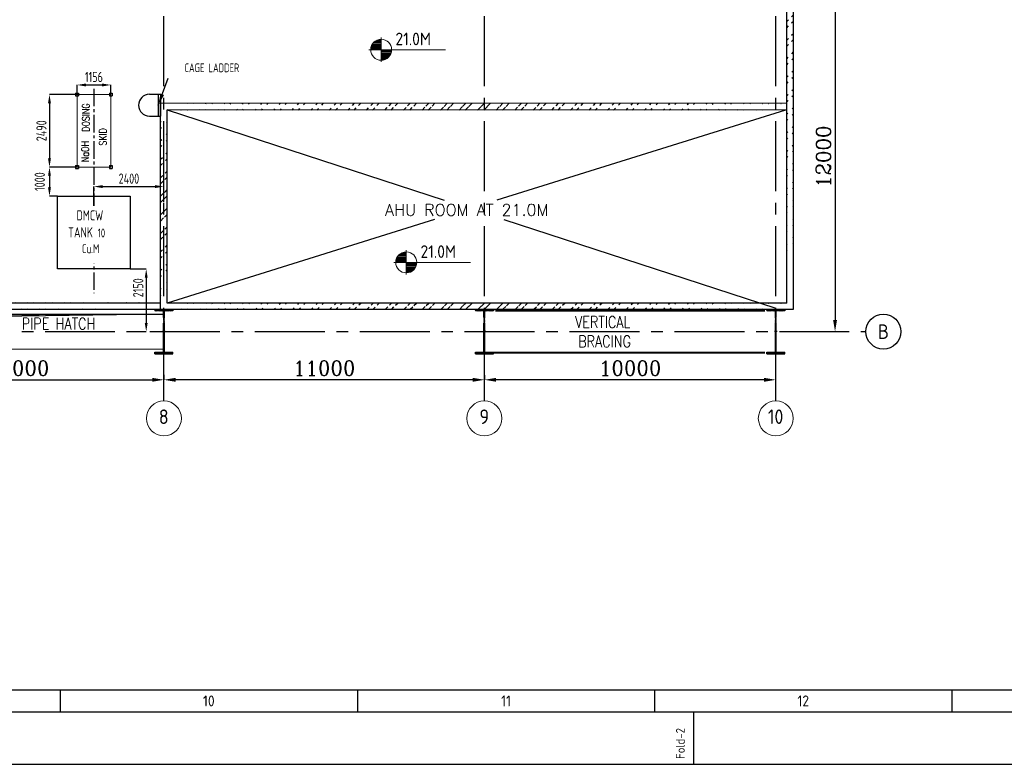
# Model space of a CAD drawing. Extents: x -287416 to 4934791, y -504132 to 1826789.
# Tile 8 of 256: x 57115 to 90905, y -330292 to -304746. Entities that reach past the tile are written whole.
import ezdxf
from ezdxf.enums import TextEntityAlignment as Align

# ---------------------------------------------------------------- set-up
doc = ezdxf.new("R2010")
doc.units = 0
doc.header["$LTSCALE"] = 800
doc.header["$MEASUREMENT"] = 0
doc.set_wipeout_variables(frame=1)
for name, pattern in [('CENTER', [2, 1.25, -0.25, 0.25, -0.25]), ('CENTER2', [1.125, 0.75, -0.125, 0.125, -0.125]), ('CONTINOUS', [0]), ('DASHDOT', [1, 0.5, -0.25, 0, -0.25])]:
    doc.linetypes.add(name, pattern=pattern)
doc.layers.get('0').update_dxf_attribs({"linetype": 'CONTINUOUS'})
doc.layers.get('DEFPOINTS').update_dxf_attribs({"linetype": 'CONTINUOUS'})
for name, color, linetype in [('0-7-COL', 2, 'CENTER'), ('CL', 2, 'CENTER2'), ('COL', 1, 'CENTER'), ('EQP0', 1, 'CONTINUOUS'), ('GRID', 8, 'CENTER'), ('HATCH', 9, 'CONTINUOUS'), ('STR', 2, 'CONTINUOUS'), ('TG_Col', 2, 'CONTINUOUS'), ('WALL', 6, 'CONTINUOUS')]:
    doc.layers.add(name, color=color, linetype=linetype)
for name, color, linetype, lineweight in [('DIM', 4, 'CONTINUOUS', 15), ('PIPE OPENING HATCH', 7, 'CONTINUOUS', 13), ('T', 3, 'CONTINUOUS', 15), ('TEXT', 3, 'CONTINUOUS', 15)]:
    doc.layers.add(name, color=color, linetype=linetype, lineweight=lineweight)
doc.styles.add('ROMANC', font='romanc')
doc.styles.add('ROMANS', font='ISO9.shx', dxfattribs={"width": 0.8})
doc.styles.add('S1', font='SIMPLEX.SHX', dxfattribs={"height": 200})
doc.styles.add('S3', font='ROMANS1.SHX', dxfattribs={"width": 0.8})
doc.styles.get("Standard").update_dxf_attribs({"font": 'ISO9'})
doc.dimstyles.get("Standard").update_dxf_attribs({"dimtxt": 0.18, "dimasz": 0.18, "dimexe": 0.18, "dimexo": 0.0625, "dimgap": 0.09, "dimtad": 0, "dimtih": 1, "dimtoh": 1, "dimdec": 4, "dimzin": 0, "dimdsep": 46, "dimtxsty": 'Standard', "dimcen": 0.09, "dimadec": 0, "dimazin": 0, "dimtfac": 1, "dimtdec": 4, "dimtofl": 0, "dimtmove": 0, "dimatfit": 3, "dimfxl": 1, "dimtolj": 1, "dimtzin": 0, "dimarcsym": 0})
doc.dimstyles.new('STANDARD$0', dxfattribs={"dimtxt": 250, "dimasz": 200, "dimexe": 0, "dimexo": 0, "dimgap": 100, "dimtad": 1, "dimdec": 0, "dimzin": 0, "dimdsep": 46, "dimtxsty": 'S1', "dimcen": 0, "dimadec": 0, "dimazin": 0, "dimtfac": 1, "dimtdec": 0, "dimtmove": 2, "dimatfit": 3, "dimfxl": 1, "dimtolj": 1, "dimtzin": 0, "dimarcsym": 0})

# ---------------------------------------------------------------- blocks, each defined once
blk = doc.blocks.new('*D132')
at = {"layer": 'DEFPOINTS', "color": 0, "linetype": 'Continuous', "transparency": 16777216}
for p in [(52063, -317101), (62063, -317100), (62063, -317101)]:
    blk.add_point(p, dxfattribs=at)
at = {"layer": 'DIM', "linetype": 'Continuous', "lineweight": -2, "transparency": 16777216}
for p, q in [((52063, -317101), (52063, -317100)), ((62063, -317101), (62063, -317100))]:
    blk.add_line(p, q, dxfattribs=at)
at = {"layer": 'DIM', "color": 4, "linetype": 'Continuous', "lineweight": -2, "transparency": 16777216}
blk.add_line((52463, -317100), (61663, -317100), dxfattribs=at)
at = {"layer": 'DIM', "color": 4, "linetype": 'Continuous', "transparency": 16777216}
for points in [[(52463, -317034), (52463, -317167), (52063, -317100)], [(61663, -317034), (61663, -317167), (62063, -317100)]]:
    blk.add_solid(points, dxfattribs=at)
at = {"layer": 'DIM', "linetype": 'Continuous', "transparency": 16777216, "insert": (57063, -316700), "char_height": 500, "attachment_point": 5, "style": 'ROMANC'}
blk.add_mtext('\\A1;10000', dxfattribs=at)
blk = doc.blocks.new('*D220')
at = {"layer": 'DEFPOINTS', "color": 0, "transparency": 16777216}
for p in [(60911, -313298), (60947, -315448), (61457, -315448)]:
    blk.add_point(p, dxfattribs=at)
at = {"layer": 'DIM', "color": 9, "lineweight": -2, "transparency": 16777216}
for p, q in [((60911, -313298), (61457, -313298)), ((61457, -313598), (61457, -315148)), ((60947, -315448), (61457, -315448))]:
    blk.add_line(p, q, dxfattribs=at)
at = {"layer": 'DIM', "color": 9, "transparency": 16777216}
for points in [[(61407, -313598), (61507, -313598), (61457, -313298)], [(61407, -315148), (61507, -315148), (61457, -315448)]]:
    blk.add_solid(points, dxfattribs=at)
at = {"layer": 'DIM', "transparency": 16777216, "insert": (61182, -313944), "char_height": 350, "attachment_point": 5, "rotation": 90, "style": 'ROMANS'}
blk.add_mtext('\\A1;2150', dxfattribs=at)
blk = doc.blocks.new('*D221')
at = {"layer": 'DEFPOINTS', "color": 0, "transparency": 16777216}
for p in [(62063, -310471), (59663, -311152), (62063, -310995)]:
    blk.add_point(p, dxfattribs=at)
at = {"layer": 'DIM', "color": 9, "lineweight": -2, "transparency": 16777216}
for p, q in [((59663, -311152), (59663, -310471)), ((59963, -310471), (61763, -310471)), ((62063, -310995), (62063, -310471))]:
    blk.add_line(p, q, dxfattribs=at)
at = {"layer": 'DIM', "color": 9, "transparency": 16777216}
for points in [[(59963, -310421), (59963, -310521), (59663, -310471)], [(61763, -310421), (61763, -310521), (62063, -310471)]]:
    blk.add_solid(points, dxfattribs=at)
at = {"layer": 'DIM', "transparency": 16777216, "insert": (60863, -310196), "char_height": 350, "attachment_point": 5, "style": 'ROMANS'}
blk.add_mtext('\\A1;2400', dxfattribs=at)
blk = doc.blocks.new('A$C1C927E47')
at = {"layer": 'COL'}
h = blk.add_hatch(dxfattribs=at)
h.set_pattern_fill('ANSI31', color=256, scale=100, style=0)
h.paths.add_polyline_path([(16, 0), (0, 0), (0, -710), (16, -710)])
h.paths.add_polyline_path([(16, 710), (0, 710), (0, 0), (16, 0)])
h.paths.add_polyline_path([(0, 710), (-16, 710), (-16, 0), (0, 0)])
h.paths.add_polyline_path([(0, 0), (-16, 0), (-16, -710), (0, -710)])
h.paths.add_polyline_path([(-310, -710), (-310, -760), (0, -760), (0, -710)])
h.paths.add_polyline_path([(310, -760), (310, -710), (0, -710), (0, -760)])
h.paths.add_polyline_path([(310, 710), (310, 760), (0, 760), (0, 710)])
h.paths.add_polyline_path([(-310, 760), (-310, 710), (0, 710), (0, 760)])
for p, q in [((310, 760), (-310, 760)), ((-310, 760), (-310, 710)), ((310, 710), (-310, 710)), ((-16, -710), (-16, 710)), ((16, -710), (16, 710)), ((310, 760), (310, 710)), ((-310, -710), (310, -710)), ((-310, -760), (-310, -710)), ((-310, -760), (310, -760)), ((310, -760), (310, -710))]:
    blk.add_line(p, q, dxfattribs=at)
at = {"layer": 'COL', "color": 2}
for p, q in [((0, -792), (0, 792)), ((44, 0), (-44, 0)), ((44, 0), (-44, 0))]:
    blk.add_line(p, q, dxfattribs=at)
blk = doc.blocks.new('*D241')
at = {"layer": 'DEFPOINTS', "color": 0, "transparency": 16777216}
for p in [(58137, -309802), (58137, -310802), (58415, -310802)]:
    blk.add_point(p, dxfattribs=at)
at = {"layer": 'DIM', "color": 9, "lineweight": -2, "transparency": 16777216}
for p, q in [((58137, -310102), (58137, -310502)), ((58415, -310802), (58137, -310802))]:
    blk.add_line(p, q, dxfattribs=at)
at = {"layer": 'DIM', "color": 9, "transparency": 16777216}
for points in [[(58087, -310102), (58187, -310102), (58137, -309802)], [(58087, -310502), (58187, -310502), (58137, -310802)]]:
    blk.add_solid(points, dxfattribs=at)
at = {"layer": 'DIM', "transparency": 16777216, "insert": (57803, -310302), "char_height": 350, "attachment_point": 5, "rotation": 90, "style": 'ROMANS'}
blk.add_mtext('\\A1;1000', dxfattribs=at)
blk = doc.blocks.new('*D242')
at = {"layer": 'DEFPOINTS', "color": 0, "transparency": 16777216}
for p in [(59085, -307312), (58137, -309802), (59085, -309802)]:
    blk.add_point(p, dxfattribs=at)
at = {"layer": 'DIM', "color": 9, "lineweight": -2, "transparency": 16777216}
for p, q in [((59085, -307312), (58137, -307312)), ((58137, -307612), (58137, -309502)), ((59085, -309802), (58137, -309802))]:
    blk.add_line(p, q, dxfattribs=at)
at = {"layer": 'DIM', "color": 9, "transparency": 16777216}
for points in [[(58087, -307612), (58187, -307612), (58137, -307312)], [(58087, -309502), (58187, -309502), (58137, -309802)]]:
    blk.add_solid(points, dxfattribs=at)
at = {"layer": 'DIM', "transparency": 16777216, "insert": (57862, -308557), "char_height": 350, "attachment_point": 5, "rotation": 90, "style": 'ROMANS'}
blk.add_mtext('\\A1;2490', dxfattribs=at)
blk = doc.blocks.new('*D243')
at = {"layer": 'DEFPOINTS', "color": 0, "transparency": 16777216}
for p in [(60241, -306985), (59085, -307312), (60241, -307312)]:
    blk.add_point(p, dxfattribs=at)
at = {"layer": 'DIM', "color": 9, "lineweight": -2, "transparency": 16777216}
for p, q in [((59085, -307312), (59085, -306985)), ((59385, -306985), (59941, -306985)), ((60241, -307312), (60241, -306985))]:
    blk.add_line(p, q, dxfattribs=at)
at = {"layer": 'DIM', "color": 9, "transparency": 16777216}
for points in [[(59385, -306935), (59385, -307035), (59085, -306985)], [(59941, -306935), (59941, -307035), (60241, -306985)]]:
    blk.add_solid(points, dxfattribs=at)
at = {"layer": 'DIM', "transparency": 16777216, "insert": (59663, -306710), "char_height": 350, "attachment_point": 5, "style": 'ROMANS'}
blk.add_mtext('\\A1;1156', dxfattribs=at)
blk = doc.blocks.new('*D246')
at = {"layer": 'DEFPOINTS', "color": 0, "linetype": 'Continuous', "transparency": 16777216}
for p in [(73063, -316943), (73063, -317100), (83063, -317126)]:
    blk.add_point(p, dxfattribs=at)
at = {"layer": 'DIM', "linetype": 'Continuous', "lineweight": -2, "transparency": 16777216}
for p, q in [((73063, -316943), (73063, -317100)), ((83063, -317126), (83063, -317100))]:
    blk.add_line(p, q, dxfattribs=at)
at = {"layer": 'DIM', "color": 4, "linetype": 'Continuous', "lineweight": -2, "transparency": 16777216}
blk.add_line((82663, -317100), (73463, -317100), dxfattribs=at)
at = {"layer": 'DIM', "color": 4, "linetype": 'Continuous', "transparency": 16777216}
for points in [[(73463, -317034), (73463, -317167), (73063, -317100)], [(82663, -317034), (82663, -317167), (83063, -317100)]]:
    blk.add_solid(points, dxfattribs=at)
at = {"layer": 'DIM', "linetype": 'Continuous', "transparency": 16777216, "insert": (78063, -316700), "char_height": 500, "attachment_point": 5, "style": 'ROMANC'}
blk.add_mtext('\\A1;10000', dxfattribs=at)
blk = doc.blocks.new('*D247')
at = {"layer": 'DEFPOINTS', "color": 0, "linetype": 'Continuous', "transparency": 16777216}
for p in [(62063, -316932), (62063, -317100), (73063, -317108)]:
    blk.add_point(p, dxfattribs=at)
at = {"layer": 'DIM', "linetype": 'Continuous', "lineweight": -2, "transparency": 16777216}
for p, q in [((62063, -316932), (62063, -317100)), ((73063, -317108), (73063, -317100))]:
    blk.add_line(p, q, dxfattribs=at)
at = {"layer": 'DIM', "color": 4, "linetype": 'Continuous', "lineweight": -2, "transparency": 16777216}
blk.add_line((72663, -317100), (62463, -317100), dxfattribs=at)
at = {"layer": 'DIM', "color": 4, "linetype": 'Continuous', "transparency": 16777216}
for points in [[(62463, -317034), (62463, -317167), (62063, -317100)], [(72663, -317034), (72663, -317167), (73063, -317100)]]:
    blk.add_solid(points, dxfattribs=at)
at = {"layer": 'DIM', "linetype": 'Continuous', "transparency": 16777216, "insert": (67563, -316700), "char_height": 500, "attachment_point": 5, "style": 'ROMANC'}
blk.add_mtext('\\A1;11000', dxfattribs=at)
blk = doc.blocks.new('A$C731D3036')
for p, q in [((-2590.23, 37.8), (-251.24, 37.8)), ((-1256.21, 37.79), (-1256.21, 26.67)), ((-1105.02, 37.79), (-1105.02, 26.67)), ((-953.83, 37.79), (-953.83, 26.67)), ((-802.64, 37.79), (-802.64, 26.67)), ((-933.82, 0), (-933.82, 26.68))]:
    blk.add_line(p, q)
for points in [[(0, 1869.86), (-2643.59, 1869.86), (-2643.59, 0), (0, 0)], [(-26.68, 1843.18), (-2616.91, 1843.18), (-2616.91, 26.68), (-26.68, 26.68)]]:
    blk.add_lwpolyline(points, close=True)
for s, p in [('10', (-1180.61, 32.23)), ('11', (-1029.42, 32.23)), ('12', (-878.23, 32.23))]:
    blk.add_text(s, height=5.558).set_placement(p, align=Align.MIDDLE)
blk.add_text('Fold-2', height=4.447, rotation=90).set_placement((-938.51, 2.74))
blk = doc.blocks.new('*D259')
at = {"layer": 'DEFPOINTS', "color": 0, "linetype": 'Continuous', "transparency": 16777216}
for p in [(85096, -303448), (85097, -315448), (85097, -315448)]:
    blk.add_point(p, dxfattribs=at)
at = {"layer": 'DIM', "linetype": 'Continuous', "lineweight": -2, "transparency": 16777216}
blk.add_line((85096, -303448), (85097, -303448), dxfattribs=at)
at = {"layer": 'DIM', "color": 4, "linetype": 'Continuous', "lineweight": -2, "transparency": 16777216}
blk.add_line((85097, -303848), (85097, -315048), dxfattribs=at)
at = {"layer": 'DIM', "color": 4, "linetype": 'Continuous', "transparency": 16777216}
for points in [[(85030, -303848), (85163, -303848), (85097, -303448)], [(85030, -315048), (85163, -315048), (85097, -315448)]]:
    blk.add_solid(points, dxfattribs=at)
at = {"layer": 'DIM', "linetype": 'Continuous', "transparency": 16777216, "insert": (84697, -309448), "char_height": 500, "attachment_point": 5, "rotation": 90, "style": 'ROMANC'}
blk.add_mtext('\\A1;12000', dxfattribs=at)
blk = doc.blocks.new('*X7')
at = {"color": 0}
for p, q in [((36132, 29350), (36330, 29350)), ((36154, 29375), (36330, 29375)), ((36183, 29400), (36330, 29400)), ((36226, 29425), (36330, 29425)), ((36080, 29200), (36330, 29200)), ((36081, 29225), (36330, 29225)), ((36085, 29250), (36330, 29250)), ((36092, 29275), (36330, 29275)), ((36102, 29300), (36330, 29300)), ((36115, 29325), (36330, 29325))]:
    blk.add_line(p, q, dxfattribs=at)
blk = doc.blocks.new('LL')
for p, q in [((-711, 0), (-711, 423)), ((-1136, 0), (-711, 0)), ((1493, 0), (-711, 0)), ((-711, 0), (-711, -418))]:
    blk.add_line(p, q)
for start, end in [(90, 180), (0, 90), (180, 270), (270, 0)]:
    blk.add_arc((-711, 0), 360, start, end)
at = {"xscale": 1.440000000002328, "yscale": 1.440000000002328, "zscale": 1.440000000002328}
blk.add_blockref('*X7', (-53026, -42044), dxfattribs=at)
at = {"xscale": 1.440000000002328, "yscale": 1.440000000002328, "zscale": 1.440000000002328, "rotation": 180}
blk.add_blockref('*X7', (51604, 42044), dxfattribs=at)
at = {"flags": 4}
blk.add_attdef('LEVEL', (-222, 154), '', height=432, dxfattribs=at)

msp = doc.modelspace()

# ---------------------------------------------------------------- hatches: boundary and pattern name
at = {"layer": 'HATCH'}
h = msp.add_hatch(dxfattribs=at)
h.set_pattern_fill('ANSI32', color=256, scale=1200, style=0)
h.set_pattern_definition([(45, (-1768.22, -429471.1), (-318.198, 318.198), []), (45, (-1556.1, -429471.1), (-318.198, 318.198), [])])
edge = h.paths.add_edge_path()
edge.add_line((83437.9, -314469.4), (83431.2, -280167.5))
edge.add_line((83667.9, -314677.7), (83661.2, -280167.6))
h = msp.add_hatch(dxfattribs=at)
h.set_pattern_fill('ANSI32', color=256, scale=1200, style=0)
h.set_pattern_definition([(45, (-24492.54, -437338.6), (-318.198, 318.198), []), (45, (-24280.4, -437338.6), (-318.198, 318.198), [])])
edge = h.paths.add_edge_path()
edge.add_line((61947.4, -314677.6), (61948.5, -307613.6))
edge.add_line((62177.9, -314467.6), (62178, -307843.6))
h = msp.add_hatch(dxfattribs=at)
h.set_pattern_fill('ANSI32', color=256, scale=1200, style=0)
h.set_pattern_definition([(45, (-22741.38, -454965.3), (-318.198, 318.198), []), (45, (-22529.25, -454965.3), (-318.198, 318.198), [])])
edge = h.paths.add_edge_path()
edge.add_line((83436.9, -307615.4), (61948.5, -307613.6))
edge.add_line((83436.9, -307845.3), (62178, -307843.6))
h = msp.add_hatch(dxfattribs=at)
h.set_pattern_fill('ANSI32', color=256, scale=1200, style=0)
h.set_pattern_definition([(45, (-25068.97, -438911.1), (-318.198, 318.198), []), (45, (-24856.84, -438911.1), (-318.198, 318.198), [])])
edge = h.paths.add_edge_path()
edge.add_line((-10336.9, -314447.7), (61947.4, -314447.7))
edge.add_line((-10566.9, -314677.7), (61947.4, -314677.4))
h = msp.add_hatch(dxfattribs=at)
h.set_pattern_fill('ANSI32', color=256, scale=1200, style=0)
h.set_pattern_definition([(45, (-22741.38, -461819.3), (-318.198, 318.198), []), (45, (-22529.25, -461819.3), (-318.198, 318.198), [])])
edge = h.paths.add_edge_path()
edge.add_line((83437.9, -314469.4), (62177.9, -314467.6))
edge.add_line((83667.9, -314677.7), (61947.4, -314677.6))

# ---------------------------------------------------------------- linework, layer by layer
for p, q in [((62178, -307843.6), (71684.6, -310937.5)), ((83401.1, -307845.3), (73491.3, -310937.5)), ((71354.8, -311604.2), (62177.9, -314467.6)), ((73733.1, -311604.2), (83063.1, -314640.6))]:
    msp.add_line(p, q)
at = {"layer": '0-7-COL', "color": 6, "linetype": 'Continuous'}
msp.add_circle((86755.8, -315447.6), 600, dxfattribs=at)
at = {"layer": 'CL'}
msp.add_line((59658.7, -307113.6), (59663, -314122.3), dxfattribs=at)
at = {"layer": 'DIM'}
msp.add_lwpolyline([(59085.1, -309801.7), (60241.1, -309801.7), (60241.1, -307311.7), (59085.1, -307311.7)], close=True, dxfattribs=at)
at = {"layer": 'EQP0'}
for p, q in [((61567, -307305.6), (61948, -307305.6)), ((61869.5, -307305.6), (61869.5, -308055.6)), ((61948, -307305.6), (61948, -308055.6)), ((61567, -308055.6), (61948, -308055.6))]:
    msp.add_line(p, q, dxfattribs=at)
at = {"layer": 'EQP0', "flags": 128}
msp.add_lwpolyline([(58415, -310801.7), (60911, -310801.7), (60911, -313297.7), (58415, -313297.7)], close=True, dxfattribs=at)
at = {"layer": 'EQP0'}
msp.add_arc((61567, -307680.6), 375, 90, 270, dxfattribs=at)
at = {"layer": 'GRID', "linetype": 'CENTER2', "ltscale": 4}
for p, q in [((62063.1, -317825.7), (62063.1, -279701.6)), ((73063.1, -317825.8), (73063.1, -279701.6)), ((83063.1, -317825.8), (83063.1, -279701.6)), ((-10415.2, -315447.7), (86155.8, -315447.6))]:
    msp.add_line(p, q, dxfattribs=at)
at = {"layer": 'PIPE OPENING HATCH', "color": 1, "lineweight": -2}
for p, q in [((52063.1, -314847.6), (62063.1, -314847.6)), ((62063.1, -314849.3), (52134.9, -314917.4))]:
    msp.add_line(p, q, dxfattribs=at)
at = {"layer": 'PIPE OPENING HATCH', "color": 1}
msp.add_line((52210.5, -314989.4), (62063.1, -314847.6), dxfattribs=at)
msp.add_lwpolyline([(52063.1, -314847.6), (62063.1, -314847.6), (62063.1, -316047.6), (52063.1, -316047.6)], close=True, dxfattribs=at)
at = {"layer": 'STR', "color": 7, "linetype": 'DASHDOT', "const_width": 70}
for points in [[(73438.1, -314722.6), (82688.1, -314722.6)], [(73373.1, -316172.6), (82688.1, -316172.6)]]:
    msp.add_lwpolyline(points, dxfattribs=at)
at = {"layer": 'TEXT'}
for centre in [(62063.1, -318425.7), (73063.1, -318425.7), (83063.1, -318425.7)]:
    msp.add_circle(centre, 600, dxfattribs=at)
at = {"layer": 'TG_Col', "color": 8}
for p, q in [((59035.1, -307261.7), (59135.1, -307261.7)), ((59035.1, -307261.7), (59035.1, -307361.7)), ((59035.1, -307361.7), (59135.1, -307361.7)), ((59135.1, -307261.7), (59135.1, -307361.7)), ((60191.1, -307261.7), (60291.1, -307261.7)), ((60191.1, -307261.7), (60191.1, -307361.7)), ((60191.1, -307361.7), (60291.1, -307361.7)), ((60291.1, -307261.7), (60291.1, -307361.7)), ((59035.1, -309751.7), (59135.1, -309751.7)), ((59035.1, -309751.7), (59035.1, -309851.7)), ((59035.1, -309851.7), (59135.1, -309851.7)), ((59135.1, -309751.7), (59135.1, -309851.7)), ((60191.1, -309751.7), (60291.1, -309751.7)), ((60191.1, -309751.7), (60191.1, -309851.7)), ((60191.1, -309851.7), (60291.1, -309851.7)), ((60291.1, -309751.7), (60291.1, -309851.7))]:
    msp.add_line(p, q, dxfattribs=at)
at = {"layer": 'WALL'}
for p, q in [((83437.9, -314469.4), (83432.9, -280397.5)), ((83667.9, -314677.7), (83662.9, -280167.6)), ((83063.4, -305677.6), (83065, -305677.6)), ((61947.4, -314677.6), (61948.5, -307613.6)), ((83436.9, -307615.4), (61948.5, -307613.6)), ((62177.9, -314467.6), (62178, -307843.6)), ((83436.9, -307845.3), (62178, -307843.6)), ((-10336.9, -314447.7), (61947.4, -314458.9)), ((83437.9, -314469.4), (62177.9, -314467.6)), ((-10566.9, -314677.7), (61947.4, -314677.4)), ((61947.4, -314677.6), (83667.9, -314677.7))]:
    msp.add_line(p, q, dxfattribs=at)

# ---------------------------------------------------------------- block references
at = {"color": 1, "linetype": 'CONTINOUS', "lineweight": 15, "xscale": 67.46500254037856, "yscale": 67.46500254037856, "zscale": 67.46500254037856}
msp.add_blockref('A$C731D3036', (143254.7, -330291.9), dxfattribs=at)
at = {"layer": 'HATCH'}
for p in [(62063.1, -315447.7), (62063.1, -315447.6), (62063.1, -315447.6), (73063.1, -315447.6), (83063.1, -315447.6)]:
    msp.add_blockref('A$C1C927E47', p, dxfattribs=at)
at = {"layer": 'TEXT'}
for p in [(70230.9, -305776.5), (71092.2, -313071.5)]:
    msp.add_blockref('LL', p, dxfattribs=at).add_auto_attribs({'LEVEL': '21.0M'})

# ---------------------------------------------------------------- texts
at = {"layer": '0-7-COL', "color": 6, "linetype": 'Continuous', "style": 'ROMANS'}
msp.add_text('B', height=500, dxfattribs=at).set_placement((86755.8, -315447.6), align=Align.MIDDLE)
at = {"layer": 'T', "style": 'S3', "width": 0.8}
for s, p in [('DOSING', (59513.4, -308592.6)), ('SKID', (60096.8, -309066.7)), ('NaOH', (59486, -309634.7))]:
    msp.add_text(s, height=250, rotation=90, dxfattribs=at).set_placement(p)
for s, p in [('VERTICAL', (76178, -315320.8)), ('PIPE HATCH', (57185.8, -315376.2)), ('BRACING', (76281.8, -315984.5))]:
    msp.add_text(s, height=400, dxfattribs=at).set_placement(p)
at = {"layer": 'T', "insert": (-4564.8, -305149.9), "char_height": 300, "width": 3025.285, "attachment_point": 1, "style": 'S3'}
msp.add_mtext('\\pi152.64;MACHINE ROOM \\P\\pi421.21;AT EL.24.5M', dxfattribs=at)
at = {"layer": 'T', "insert": (69655.2, -311070.8), "char_height": 400, "attachment_point": 1, "style": 'ROMANC'}
msp.add_mtext_dynamic_manual_height_columns('AHU ROOM AT 21.0M', width=6988.759, gutter_width=2000, heights=[0], dxfattribs=at)
at = {"layer": 'TEXT', "style": 'ROMANS', "width": 0.8}
msp.add_text('CAGE LADDER', height=300, dxfattribs=at).set_placement((63708.8, -306395.8), align=Align.MIDDLE)
at = {"layer": 'TEXT', "style": 'ROMANS'}
for s, p in [('8', (62057.2, -318366.6)), ('9', (73057.2, -318366.6)), ('10', (83057.2, -318366.6))]:
    msp.add_text(s, height=500, dxfattribs=at).set_placement(p, align=Align.MIDDLE)

# ---------------------------------------------------------------- dimensions: what is measured, and where the dimension line sits
at = {"layer": 'DIM', "linetype": 'Continuous'}
for base, p1, p2, angle, picture, middle in [((85096.7, -315447.6), (85096, -303447.6), (85096.7, -315447.6), 90, '*D259', (84696.7, -309447.6)), ((62063.1, -317100.5), (73063.1, -317108.4), (62063.1, -316931.7), 180, '*D247', (67563.1, -316700.5)), ((73063.1, -317100.5), (83063.1, -317126), (73063.1, -316943), 180, '*D246', (78063.1, -316700.5))]:
    dim = msp.add_linear_dim(base=base, p1=p1, p2=p2, angle=angle, dimstyle='STANDARD$0', override={"dimscale": 100, "dimtxt": 5, "dimasz": 4, "dimgap": 1.5, "dimtxsty": 'ROMANC', "dimclrd": 4, "dimclre": 256, "dimclrt": 256, "dimtix": 1}, dxfattribs=at)
    dim.commit()
    dim.dimension.update_dxf_attribs({"geometry": picture, "text_midpoint": middle})
at = {"layer": 'DIM'}
for base, p1, p2, picture, middle in [((60241.1, -306985.1), (59085.1, -307311.7), (60241.1, -307311.7), '*D243', (59663.1, -306710.1)), ((62063.1, -310471.4), (59663, -311151.7), (62063.1, -310995.2), '*D221', (60863, -310196.4))]:
    dim = msp.add_linear_dim(base=base, p1=p1, p2=p2, dimstyle='STANDARD$0', override={"dimtxt": 350, "dimasz": 300, "dimtxsty": 'ROMANS', "dimclrd": 9, "dimclre": 9, "dimclrt": 256, "dimtix": 1}, dxfattribs=at)
    dim.commit()
    dim.dimension.update_dxf_attribs({"geometry": picture, "text_midpoint": middle})
dim = msp.add_linear_dim(base=(58136.7, -309801.7), p1=(59085.1, -307311.7), p2=(59085.1, -309801.7), angle=90, dimstyle='STANDARD$0', override={"dimtxt": 350, "dimasz": 300, "dimtxsty": 'ROMANS', "dimclrd": 9, "dimclre": 9, "dimclrt": 256, "dimtix": 1}, dxfattribs=at)
dim.commit()
dim.dimension.update_dxf_attribs({"geometry": '*D242', "text_midpoint": (57861.7, -308556.7)})
for base, p1, p2, picture, middle in [((58136.7, -310801.7), (58136.7, -309801.7), (58415, -310801.7), '*D241', (57802.7, -310301.7)), ((61457, -315447.7), (60911, -313297.7), (60947, -315447.7), '*D220', (61182, -313943.9))]:
    dim = msp.add_linear_dim(base=base, p1=p1, p2=p2, angle=90, dimstyle='STANDARD$0', override={"dimtxt": 350, "dimasz": 300, "dimtxsty": 'ROMANS', "dimclrd": 9, "dimclre": 9, "dimclrt": 256, "dimtix": 1}, dxfattribs=at)
    dim.commit()
    dim.dimension.update_dxf_attribs({"geometry": picture, "text_midpoint": middle, "dimtype": 160})
at = {"layer": 'DIM', "linetype": 'Continuous'}
dim = msp.add_linear_dim(base=(62063.1, -317100.5), p1=(52063.1, -317100.9), p2=(62063.1, -317100.5), dimstyle='STANDARD$0', override={"dimscale": 100, "dimtxt": 5, "dimasz": 4, "dimgap": 1.5, "dimtxsty": 'ROMANC', "dimclrd": 4, "dimclre": 256, "dimclrt": 256, "dimtix": 1}, dxfattribs=at)
dim.commit()
dim.dimension.update_dxf_attribs({"geometry": '*D132', "text_midpoint": (57063.1, -316700.5)})

# ---------------------------------------------------------------- leaders
at = {"layer": 'DIM'}
msp.add_leader([(61869.5, -307680.6), (62214.8, -306746.4)], dimstyle='Standard', override={"dimscale": 100, "dimtxt": 4, "dimasz": 4, "dimexe": 0, "dimexo": 0, "dimgap": 1, "dimtad": 0, "dimtih": 0, "dimtoh": 0, "dimdec": 0, "dimtxsty": 'ROMANS', "dimcen": 0, "dimclrd": 2, "dimclre": 2, "dimclrt": 2, "dimtdec": 0, "dimtix": 1, "dimtofl": 1, "dimtmove": 2}, dxfattribs=at)

# ---------------------------------------------------------------- next in the draw order: wipeouts: each hides what was drawn before it
msp.add_wipeout([(58623, -313105.9), (60516.4, -313105.9), (60516.4, -311142.5), (58623, -311142.5)]).dxf.layer = 'TEXT'

# ---------------------------------------------------------------- next in the draw order: texts
at = {"layer": 'TEXT', "color": 4, "insert": (58763, -311282.5), "char_height": 350, "width": 1742.273, "attachment_point": 1, "style": 'ROMANS'}
msp.add_mtext('\\pi297.8;DMCW  \\P\\pi16.136;TANK {\\H0.875x;10 \\P\\pi486.14;Cu.M}', dxfattribs=at)

doc.saveas('drawing.dxf')
